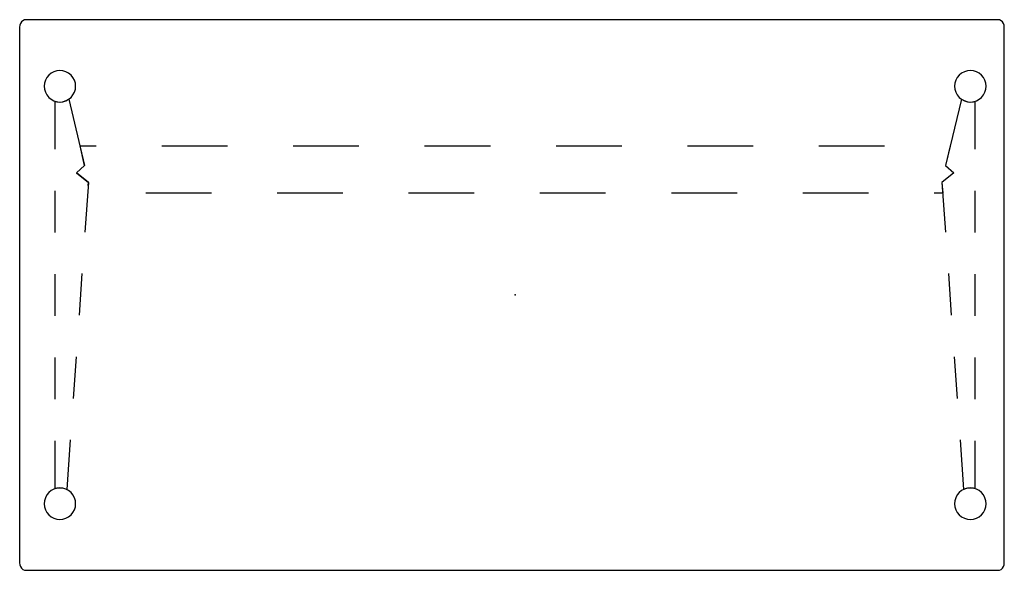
# Model space of a CAD drawing. Header units: metres. Extents: x 0.07 to 1.32, y -0.74 to -0.04.
import ezdxf

# ---------------------------------------------------------------- set-up
doc = ezdxf.new("R2010")
doc.units = ezdxf.units.M
doc.header["$MEASUREMENT"] = 0

# ---------------------------------------------------------------- blocks, each defined once
blk = doc.blocks.new('a0a25fd6-dea1-4c8c-abf4-4bb7164df10e')
at = {"color": 8, "lineweight": 25, "true_color": 0x808080}
for p, q in [((0.1144, -0.2034), (0.1144, -0.1427)), ((0.1144, -0.1427), (0.1144, -0.1427)), ((0.1318, -0.1401), (0.1519, -0.2243)), ((1.2651, -0.1401), (1.2449, -0.2243)), ((1.2824, -0.2034), (1.2824, -0.1427)), ((1.2824, -0.1427), (1.2824, -0.1427)), ((0.1519, -0.2243), (0.1415, -0.2336)), ((1.2449, -0.2243), (1.2553, -0.2336)), ((0.1415, -0.2336), (0.1567, -0.2457)), ((1.2553, -0.2336), (1.2402, -0.2457)), ((0.1567, -0.2457), (0.1522, -0.3087)), ((1.2402, -0.2457), (1.2446, -0.3087)), ((0.1144, -0.3093), (0.1144, -0.2564)), ((1.2824, -0.3093), (1.2824, -0.2564)), ((0.1144, -0.4151), (0.1144, -0.3622)), ((0.1485, -0.3615), (0.1448, -0.4142)), ((1.2484, -0.3615), (1.2521, -0.4142)), ((1.2824, -0.4151), (1.2824, -0.3622)), ((0.1144, -0.5209), (0.1144, -0.468)), ((0.1411, -0.467), (0.1373, -0.5198)), ((1.2558, -0.467), (1.2595, -0.5198)), ((1.2824, -0.5209), (1.2824, -0.468)), ((0.1144, -0.6345), (0.1144, -0.5738)), ((0.1336, -0.5726), (0.1292, -0.6356)), ((1.2633, -0.5726), (1.2677, -0.6356)), ((1.2824, -0.6345), (1.2824, -0.5738)), ((0.1292, -0.6356), (0.1292, -0.6356)), ((1.2677, -0.6356), (1.2677, -0.6356))]:
    blk.add_line(p, q, dxfattribs=at)
at = {"color": 252, "lineweight": 25, "true_color": 0x989898}
for p, q in [((0.1519, -0.2243), (0.146, -0.1994)), ((0.146, -0.1994), (0.1664, -0.1994)), ((0.2498, -0.1994), (0.3333, -0.1994)), ((0.4167, -0.1994), (0.5001, -0.1994)), ((0.5835, -0.1994), (0.667, -0.1994)), ((0.7504, -0.1994), (0.8338, -0.1994)), ((0.9172, -0.1994), (1.0006, -0.1994)), ((1.0841, -0.1994), (1.1675, -0.1994)), ((1.2509, -0.1994), (1.2449, -0.2243)), ((0.1415, -0.2336), (0.1519, -0.2243)), ((1.2449, -0.2243), (1.2553, -0.2336)), ((0.1567, -0.2457), (0.1415, -0.2336)), ((1.2553, -0.2336), (1.2402, -0.2457)), ((0.1564, -0.2497), (0.1567, -0.2457)), ((1.2402, -0.2457), (1.2412, -0.2594)), ((0.3128, -0.2594), (0.2294, -0.2594)), ((0.4797, -0.2594), (0.3962, -0.2594)), ((0.6465, -0.2594), (0.5631, -0.2594)), ((0.8133, -0.2594), (0.7299, -0.2594)), ((0.9802, -0.2594), (0.8968, -0.2594)), ((1.147, -0.2594), (1.0636, -0.2594)), ((1.2412, -0.2594), (1.2305, -0.2594))]:
    blk.add_line(p, q, dxfattribs=at)
at = {"color": 18, "lineweight": 25, "true_color": 0x000000}
blk.add_lwpolyline([(1.3114, -0.7381), (1.3135, -0.7378), (1.3154, -0.7369), (1.3171, -0.7354), (1.3184, -0.7334), (1.3192, -0.7312), (1.3194, -0.7288), (1.3194, -0.0484), (1.3192, -0.046), (1.3184, -0.0438), (1.3171, -0.0418), (1.3154, -0.0404), (1.3135, -0.0394), (1.3114, -0.0391), (0.0774, -0.0391), (0.0754, -0.0394), (0.0734, -0.0404), (0.0718, -0.0418), (0.0705, -0.0438), (0.0697, -0.046), (0.0694, -0.0484), (0.0694, -0.7288), (0.0697, -0.7312), (0.0705, -0.7334), (0.0718, -0.7354), (0.0734, -0.7369), (0.0754, -0.7378), (0.0774, -0.7381)], close=True, dxfattribs=at)
at = {"color": 8, "lineweight": 25, "true_color": 0x808080}
for points in [[(0.1204, -0.1036), (0.1165, -0.104), (0.1128, -0.1051), (0.1093, -0.107), (0.1063, -0.1095), (0.1038, -0.1125), (0.102, -0.116), (0.1008, -0.1197), (0.1004, -0.1236)], [(0.1404, -0.1236), (0.1401, -0.1197), (0.1389, -0.116), (0.1371, -0.1125), (0.1346, -0.1095), (0.1315, -0.107), (0.1281, -0.1051), (0.1243, -0.104), (0.1204, -0.1036)], [(1.2764, -0.1036), (1.2725, -0.104), (1.2688, -0.1051), (1.2653, -0.107), (1.2623, -0.1095), (1.2598, -0.1125), (1.258, -0.116), (1.2568, -0.1197), (1.2564, -0.1236)], [(1.2964, -0.1236), (1.2961, -0.1197), (1.2949, -0.116), (1.2931, -0.1125), (1.2906, -0.1095), (1.2875, -0.107), (1.2841, -0.1051), (1.2803, -0.104), (1.2764, -0.1036)], [(0.1004, -0.1236), (0.1008, -0.1275), (0.102, -0.1313), (0.1038, -0.1347), (0.1063, -0.1377), (0.1093, -0.1402), (0.1128, -0.1421), (0.1165, -0.1432), (0.1204, -0.1436)], [(0.1204, -0.1436), (0.1243, -0.1432), (0.1281, -0.1421), (0.1315, -0.1402), (0.1346, -0.1377), (0.1371, -0.1347), (0.1389, -0.1313), (0.1401, -0.1275), (0.1404, -0.1236)], [(1.2564, -0.1236), (1.2568, -0.1275), (1.258, -0.1313), (1.2598, -0.1347), (1.2623, -0.1377), (1.2653, -0.1402), (1.2688, -0.1421), (1.2725, -0.1432), (1.2764, -0.1436)], [(1.2764, -0.1436), (1.2803, -0.1432), (1.2841, -0.1421), (1.2875, -0.1402), (1.2906, -0.1377), (1.2931, -0.1347), (1.2949, -0.1313), (1.2961, -0.1275), (1.2964, -0.1236)], [(0.1144, -0.1427), (0.118, -0.1435), (0.1216, -0.1436), (0.1252, -0.143), (0.1286, -0.1419), (0.1318, -0.1401)], [(1.2651, -0.1401), (1.2683, -0.1419), (1.2717, -0.143), (1.2753, -0.1436), (1.2789, -0.1435), (1.2824, -0.1427)], [(0.1204, -0.6336), (0.1165, -0.634), (0.1128, -0.6351), (0.1093, -0.637), (0.1063, -0.6395), (0.1038, -0.6425), (0.102, -0.646), (0.1008, -0.6497), (0.1004, -0.6536)], [(0.1292, -0.6356), (0.1256, -0.6343), (0.1219, -0.6337), (0.1181, -0.6337), (0.1144, -0.6345)], [(0.1404, -0.6536), (0.1401, -0.6497), (0.1389, -0.646), (0.1371, -0.6425), (0.1346, -0.6395), (0.1315, -0.637), (0.1281, -0.6351), (0.1243, -0.634), (0.1204, -0.6336)], [(1.2764, -0.6336), (1.2725, -0.634), (1.2688, -0.6351), (1.2653, -0.637), (1.2623, -0.6395), (1.2598, -0.6425), (1.258, -0.646), (1.2568, -0.6497), (1.2564, -0.6536)], [(1.2824, -0.6345), (1.2787, -0.6337), (1.275, -0.6337), (1.2712, -0.6343), (1.2677, -0.6356)], [(1.2964, -0.6536), (1.2961, -0.6497), (1.2949, -0.646), (1.2931, -0.6425), (1.2906, -0.6395), (1.2875, -0.637), (1.2841, -0.6351), (1.2803, -0.634), (1.2764, -0.6336)], [(0.1004, -0.6536), (0.1008, -0.6575), (0.102, -0.6613), (0.1038, -0.6647), (0.1063, -0.6677), (0.1093, -0.6702), (0.1128, -0.6721), (0.1165, -0.6732), (0.1204, -0.6736)], [(0.1204, -0.6736), (0.1243, -0.6732), (0.1281, -0.6721), (0.1315, -0.6702), (0.1346, -0.6677), (0.1371, -0.6647), (0.1389, -0.6613), (0.1401, -0.6575), (0.1404, -0.6536)], [(1.2564, -0.6536), (1.2568, -0.6575), (1.258, -0.6613), (1.2598, -0.6647), (1.2623, -0.6677), (1.2653, -0.6702), (1.2688, -0.6721), (1.2725, -0.6732), (1.2764, -0.6736)], [(1.2764, -0.6736), (1.2803, -0.6732), (1.2841, -0.6721), (1.2875, -0.6702), (1.2906, -0.6677), (1.2931, -0.6647), (1.2949, -0.6613), (1.2961, -0.6575), (1.2964, -0.6536)]]:
    blk.add_lwpolyline(points, dxfattribs=at)
at = {"color": 1, "true_color": 0xff0000}
blk.add_point((0.6984, -0.3886), dxfattribs=at)
blk.add_point((0.6984, -0.3886), dxfattribs=at)
blk.add_point((0.6984, -0.3886), dxfattribs=at)
blk = doc.blocks.new('92f58740-0664-4f83-a1a7-b92b5b4efbc2')
blk.add_blockref('a0a25fd6-dea1-4c8c-abf4-4bb7164df10e', (0, 0))

msp = doc.modelspace()

# ---------------------------------------------------------------- block references
msp.add_blockref('92f58740-0664-4f83-a1a7-b92b5b4efbc2', (0, 0))

doc.saveas('drawing.dxf')
